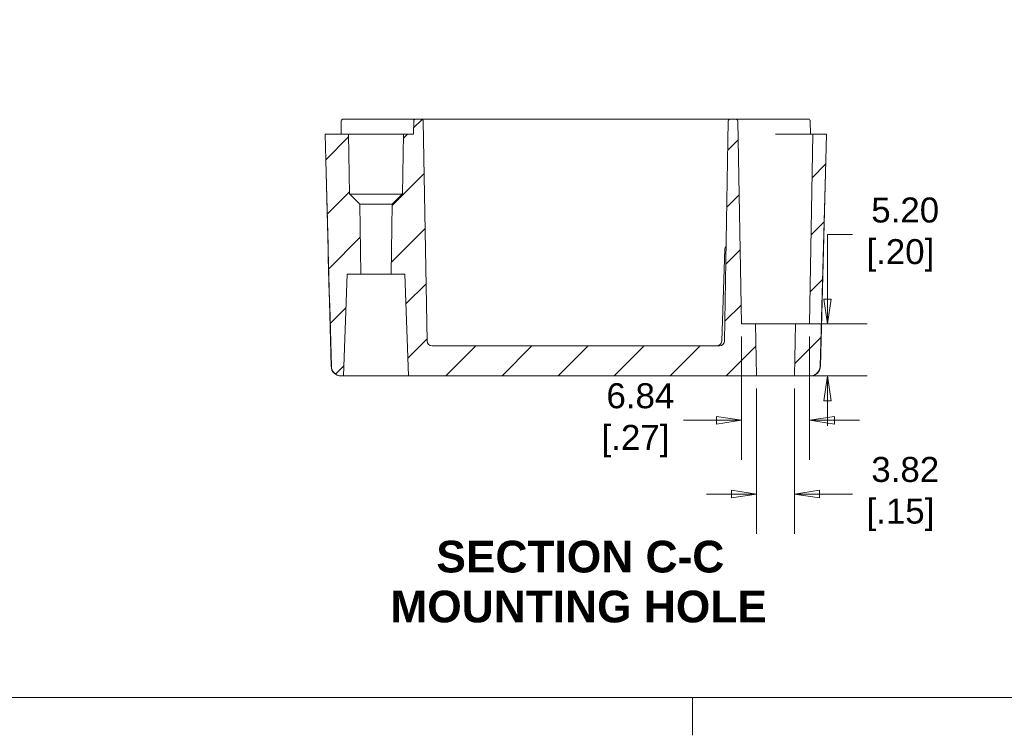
# Model space of a CAD drawing. Header units: millimetres. Extents: x 7 to 342, y 7 to 263.
# Tile 15 of 32: x 107 to 206, y 7 to 79. Entities that reach past the tile are written whole.
import ezdxf

# ---------------------------------------------------------------- set-up
doc = ezdxf.new("R2010")
doc.units = ezdxf.units.MM
doc.header["$LTSCALE"] = 1.25
for name, color, linetype, lineweight in [('Dimension (ANSI)', 7, 'Continuous', 9), ('Hatch (ANSI)', 7, 'Continuous', 9), ('Sketch Geometry (ANSI)', 7, 'Continuous', 9), ('Symbol (ANSI)', 7, 'Continuous', 9), ('Visible (ANSI)', 7, 'Continuous', 9)]:
    doc.layers.add(name, color=color, linetype=linetype, lineweight=lineweight)
doc.styles.add('Label Text (ANSI)', font='arialbd.ttf')
doc.styles.add('Note Text (ANSI)', font='arial.ttf')
doc.dimstyles.new('Default - mm (ANSI)', dxfattribs={"dimscale": 1.25, "dimtxt": 2, "dimasz": 2, "dimexe": 3.175, "dimexo": 1, "dimgap": 0.8, "dimtad": 0, "dimtih": 1, "dimtoh": 1, "dimrnd": 1e-08, "dimzin": 4, "dimdsep": 46, "dimtxsty": 'Note Text (ANSI)', "dimblk": 'Filled-1', "dimcen": 0.09, "dimdle": 10, "dimclrd": 256, "dimclre": 256, "dimclrt": 256, "dimadec": 1, "dimazin": 0, "dimtfac": 1.524, "dimtofl": 0, "dimtmove": 0, "dimatfit": 3, "dimfxl": 0, "dimtolj": 1, "dimtzin": 0, "dimlwd": -1, "dimlwe": -1, "dimarcsym": 0})

# ---------------------------------------------------------------- blocks, each defined once
blk = doc.blocks.new('Borders Default Border')
at = {"layer": 'Sketch Geometry (ANSI)'}
blk.add_line((139.7, 8.89), (139.7, 5.874), dxfattribs=at)
at = {"layer": 'Sketch Geometry (ANSI)', "flags": 128}
blk.add_lwpolyline([(8.89, 8.89), (8.89, 207.01), (270.51, 207.01), (270.51, 8.89), (8.89, 8.89)], dxfattribs=at)
blk = doc.blocks.new('Filled-1')
at = {"color": 0}
for p, q in [((0, 0), (-1, 0.15)), ((-1, 0.15), (-1, -0.15)), ((-1, 0), (0, 0)), ((-1, -0.15), (0, 0))]:
    blk.add_line(p, q, dxfattribs=at)
at = {"color": 0, "flags": 128}
blk.add_lwpolyline([(-1, -0.15), (0, 0), (-1, 0.15), (-1, -0.15)], dxfattribs=at)
at = {"color": 0}
blk.add_solid([(-1, -0.15), (0, 0), (-1, 0.15), (-1, -0.15)], dxfattribs=at)
blk = doc.blocks.new('*D34')
at = {"layer": 'Defpoints', "color": 0, "transparency": 16777216}
for p in [(181.027, 43.3), (184.845, 43.3), (181.027, 31.485)]:
    blk.add_point(p, dxfattribs=at)
at = {"layer": 'Dimension (ANSI)', "transparency": 16777216}
for p, q in [((181.027, 42.05), (181.027, 27.516)), ((184.845, 42.05), (184.845, 27.516)), ((178.527, 31.485), (176.027, 31.485)), ((187.345, 31.485), (190.65, 31.485))]:
    blk.add_line(p, q, dxfattribs=at)
at = {"layer": 'Dimension (ANSI)', "transparency": 16777216, "xscale": 2.5, "yscale": 2.5, "zscale": 2.5}
blk.add_blockref('Filled-1', (181.027, 31.485), dxfattribs=at)
at = {"layer": 'Dimension (ANSI)', "transparency": 16777216, "xscale": 2.5, "yscale": 2.5, "zscale": 2.5, "rotation": 180}
blk.add_blockref('Filled-1', (184.845, 31.485), dxfattribs=at)
at = {"layer": 'Dimension (ANSI)', "transparency": 16777216, "insert": (195.441, 31.485), "char_height": 2.5, "attachment_point": 5, "style": 'Note Text (ANSI)'}
blk.add_mtext('\\A1; 3.82\\P[.15]', dxfattribs=at)
blk = doc.blocks.new('*D35')
at = {"layer": 'Defpoints', "color": 0, "transparency": 16777216}
for p in [(179.518, 48.5), (186.354, 48.5), (186.354, 38.86)]:
    blk.add_point(p, dxfattribs=at)
at = {"layer": 'Dimension (ANSI)', "transparency": 16777216}
for p, q in [((179.518, 47.25), (179.518, 34.892)), ((186.354, 47.25), (186.354, 34.892)), ((177.018, 38.86), (173.721, 38.86)), ((188.854, 38.86), (191.354, 38.86))]:
    blk.add_line(p, q, dxfattribs=at)
at = {"layer": 'Dimension (ANSI)', "transparency": 16777216, "xscale": 2.5, "yscale": 2.5, "zscale": 2.5}
blk.add_blockref('Filled-1', (179.518, 38.86), dxfattribs=at)
at = {"layer": 'Dimension (ANSI)', "transparency": 16777216, "xscale": 2.5, "yscale": 2.5, "zscale": 2.5, "rotation": 180}
blk.add_blockref('Filled-1', (186.354, 38.86), dxfattribs=at)
at = {"layer": 'Dimension (ANSI)', "transparency": 16777216, "insert": (168.921, 38.86), "char_height": 2.5, "attachment_point": 5, "style": 'Note Text (ANSI)'}
blk.add_mtext('\\A1; 6.84\\P[.27]', dxfattribs=at)
blk = doc.blocks.new('*D36')
at = {"layer": 'Defpoints', "color": 0, "transparency": 16777216}
for p in [(184.936, 48.5), (188.136, 48.5), (184.845, 43.3)]:
    blk.add_point(p, dxfattribs=at)
at = {"layer": 'Dimension (ANSI)', "transparency": 16777216}
for p, q in [((188.136, 51), (188.136, 57.446)), ((188.136, 57.446), (190.636, 57.446)), ((186.186, 48.5), (192.104, 48.5)), ((186.095, 43.3), (192.104, 43.3)), ((188.136, 40.8), (188.136, 38.3))]:
    blk.add_line(p, q, dxfattribs=at)
at = {"layer": 'Dimension (ANSI)', "transparency": 16777216, "xscale": 2.5, "yscale": 2.5, "zscale": 2.5}
for p, rotation in [((188.136, 48.5), 270), ((188.136, 43.3), 90)]:
    blk.add_blockref('Filled-1', p, dxfattribs=dict(at, rotation=rotation))
at = {"layer": 'Dimension (ANSI)', "transparency": 16777216, "insert": (195.436, 57.446), "char_height": 2.5, "attachment_point": 5, "style": 'Note Text (ANSI)'}
blk.add_mtext('\\A1; 5.20\\P[.20]', dxfattribs=at)

msp = doc.modelspace()

# ---------------------------------------------------------------- hatches: boundary and pattern name
at = {"layer": 'Hatch (ANSI)'}
h = msp.add_hatch(dxfattribs=at)
h.set_pattern_fill('ANSI31', color=256, scale=31.75, style=0)
h.set_pattern_definition([(45, (0, 0), (-2.80633, 2.80633), [])])
edge = h.paths.add_edge_path()
edge.add_line((187.9343, 63.6162), (188.036, 67.5004))
edge.add_line((188.036, 67.5004), (186.686, 67.5004))
edge.add_line((186.686, 67.5004), (186.3543, 48.5004))
edge.add_line((186.3543, 48.5004), (184.936, 48.5004))
edge.add_line((184.936, 48.5004), (184.8452, 43.3004))
edge.add_line((184.8452, 43.3004), (186.3959, 43.3004))
edge.add_spline(control_points=[(186.3959, 43.3004), (186.5197, 43.3005), (186.6424, 43.3231), (186.8784, 43.4134), (186.9888, 43.4821), (187.1808, 43.6604), (187.2593, 43.7696), (187.3682, 44.0109), (187.398, 44.1403), (187.402, 44.2718)], knot_values=[-0.1551796, -0.1551796, -0.1551796, -0.1551796, -0.118062, -0.118062, -0.0794119, -0.0794119, -0.0394526, -0.0394526, 0, 0, 0, 0], degree=3, periodic=0)
edge.add_ellipse((182.936, 63.7471), major_axis=(-5.0017, -191.0077), ratio=0.02616798, start_angle=84.187169, end_angle=90)
edge = h.paths.add_edge_path()
edge.add_line((145.5812, 61.5004), (145.5612, 61.5004))
edge.add_line((145.5612, 61.5004), (144.5638, 60.503))
edge.add_line((144.5638, 60.503), (144.4416, 53.5004))
edge.add_line((144.4416, 53.5004), (145.8298, 53.5004))
edge.add_line((145.8298, 53.5004), (146.186, 43.3004))
edge.add_line((146.186, 43.3004), (181.0267, 43.3004))
edge.add_line((181.0267, 43.3004), (180.936, 48.5004))
edge.add_line((180.936, 48.5004), (179.5176, 48.5004))
edge.add_line((179.5176, 48.5004), (179.1632, 68.8039))
edge.add_ellipse((178.9632, 68.8004), major_axis=(0, 0.2), ratio=1, start_angle=271, end_angle=360)
edge.add_line((178.9632, 69.0004), (178.4087, 69.0004))
edge.add_ellipse((178.4087, 68.8004), major_axis=(-0.2, 0.0035), ratio=1, start_angle=271, end_angle=360)
edge.add_line((178.2087, 68.8039), (177.8245, 46.7917))
edge.add_ellipse((177.3246, 46.8004), major_axis=(0, -0.5), ratio=1, start_angle=0, end_angle=89, ccw=False)
edge.add_line((177.3246, 46.3004), (148.5474, 46.3004))
edge.add_ellipse((148.5474, 46.8004), major_axis=(0, -0.5), ratio=1, start_angle=271, end_angle=360, ccw=False)
edge.add_line((148.0474, 46.7917), (147.6632, 68.8039))
edge.add_ellipse((147.4632, 68.8004), major_axis=(0, 0.2), ratio=1, start_angle=271, end_angle=360)
edge.add_line((147.4632, 69.0004), (146.9087, 69.0004))
edge.add_ellipse((146.9087, 68.8004), major_axis=(0, 0.2), ratio=1, start_angle=0, end_angle=89)
edge.add_line((146.7087, 68.8039), (146.686, 67.5004))
edge.add_line((146.686, 67.5004), (145.686, 67.5004))
edge.add_line((145.686, 67.5004), (145.5812, 61.5004))
edge = h.paths.add_edge_path()
edge.add_line((140.3107, 61.5004), (140.2907, 61.5004))
edge.add_line((140.2907, 61.5004), (140.186, 67.5004))
edge.add_line((140.186, 67.5004), (137.836, 67.5004))
edge.add_line((137.836, 67.5004), (137.9377, 63.6162))
edge.add_ellipse((142.936, 63.7471), major_axis=(5.0017, -191.0077), ratio=0.02616798, start_angle=270, end_angle=275.812831)
edge.add_spline(control_points=[(138.47, 44.2718), (138.4737, 44.1493), (138.4998, 44.0285), (138.5969, 43.797), (138.669, 43.6893), (138.8533, 43.5036), (138.965, 43.4287), (139.211, 43.3267), (139.3429, 43.3005), (139.476, 43.3004)], knot_values=[-0.1554092, -0.1554092, -0.1554092, -0.1554092, -0.1186321, -0.1186321, -0.080081, -0.080081, -0.0401261, -0.0401261, -0.0001763, -0.0001763, -0.0001763, -0.0001763], degree=3, periodic=0)
edge.add_line((139.476, 43.3004), (139.686, 43.3004))
edge.add_line((139.686, 43.3004), (140.0422, 53.5004))
edge.add_line((140.0422, 53.5004), (141.4303, 53.5004))
edge.add_line((141.4303, 53.5004), (141.3081, 60.503))
edge.add_line((141.3081, 60.503), (140.3107, 61.5004))

# ---------------------------------------------------------------- linework, layer by layer
at = {"layer": 'Visible (ANSI)'}
for p, q in [((139.4587, 68.8039), (139.436, 67.5004)), ((142.436, 69.0004), (139.6587, 69.0004)), ((142.436, 69.0004), (142.936, 69.0004)), ((146.9087, 69.0004), (142.936, 69.0004)), ((146.7087, 68.8039), (146.686, 67.5004)), ((147.4632, 69.0004), (146.9087, 69.0004)), ((149.686, 69.0004), (147.4632, 69.0004)), ((148.0474, 46.7917), (147.6632, 68.8039)), ((149.686, 69.0004), (176.186, 69.0004)), ((178.4087, 69.0004), (176.186, 69.0004)), ((177.8245, 46.7917), (178.2087, 68.8039)), ((178.9632, 69.0004), (178.4087, 69.0004)), ((182.936, 69.0004), (178.9632, 69.0004)), ((179.1632, 68.8039), (179.5176, 48.5004)), ((182.936, 69.0004), (183.436, 69.0004)), ((186.2132, 69.0004), (183.436, 69.0004)), ((186.4132, 68.8039), (186.436, 67.5004)), ((140.186, 67.5004), (137.836, 67.5004)), ((137.836, 67.5004), (137.9377, 63.6162)), ((140.2907, 61.5004), (140.186, 67.5004)), ((145.686, 67.5004), (140.186, 67.5004)), ((145.686, 67.5004), (145.5812, 61.5004)), ((146.686, 67.5004), (145.686, 67.5004)), ((186.686, 67.5004), (182.936, 67.5004)), ((186.686, 67.5004), (186.3543, 48.5004)), ((188.036, 67.5004), (186.686, 67.5004)), ((187.9343, 63.6162), (188.036, 67.5004)), ((138.4442, 44.2743), (137.9377, 63.6162)), ((187.9343, 63.6162), (187.4278, 44.2743)), ((140.3107, 61.5004), (140.2907, 61.5004)), ((141.3081, 60.503), (140.3107, 61.5004)), ((145.5612, 61.5004), (140.3107, 61.5004)), ((145.5612, 61.5004), (144.5638, 60.503)), ((145.5812, 61.5004), (145.5612, 61.5004)), ((141.4303, 53.5004), (141.3081, 60.503)), ((144.5638, 60.503), (141.3081, 60.503)), ((144.5638, 60.503), (144.4416, 53.5004)), ((177.8751, 56.0109), (177.5528, 46.783)), ((139.686, 43.3004), (140.0422, 53.5004)), ((140.0422, 53.5004), (141.4303, 53.5004)), ((144.4416, 53.5004), (141.4303, 53.5004)), ((144.4416, 53.5004), (145.8298, 53.5004)), ((145.8298, 53.5004), (146.186, 43.3004)), ((180.936, 48.5004), (179.5176, 48.5004)), ((181.0267, 43.3004), (180.936, 48.5004)), ((184.936, 48.5004), (180.936, 48.5004)), ((184.936, 48.5004), (184.8452, 43.3004)), ((186.3543, 48.5004), (184.936, 48.5004)), ((177.3246, 46.3004), (148.5474, 46.3004)), ((139.476, 43.3004), (139.4438, 43.3004)), ((139.476, 43.3004), (139.686, 43.3004)), ((139.686, 43.3004), (146.186, 43.3004)), ((146.186, 43.3004), (181.0267, 43.3004)), ((184.8452, 43.3004), (181.0267, 43.3004)), ((184.8452, 43.3004), (186.3959, 43.3004)), ((186.4281, 43.3004), (186.3959, 43.3004))]:
    msp.add_line(p, q, dxfattribs=at)
for centre, radius, start, end in [((139.6587, 68.8004), 0.2, 90, 179), ((146.9087, 68.8004), 0.2, 90, 179), ((147.4632, 68.8004), 0.2, 1, 90), ((178.4087, 68.8004), 0.2, 90, 179), ((178.9632, 68.8004), 0.2, 1, 90), ((186.2132, 68.8004), 0.2, 1, 90), ((178.1749, 56.0004), 0.3, 128.20244, 178), ((177.6914, 56.3557), 0.3, 323.689448, 359), ((148.5474, 46.8004), 0.5, 181, 270), ((177.0531, 46.8004), 0.5, 270, 358), ((177.3246, 46.8004), 0.5, 270, 359), ((139.4438, 44.3004), 1, 181.5, 270), ((186.4281, 44.3004), 1, 270, 358.5)]:
    msp.add_arc(centre, radius, start, end, dxfattribs=at)
for centre, major_axis, start_param, end_param in [((142.936, 63.7471), (5.0017, -191.0077), 4.712389, 4.813842), ((182.936, 63.7471), (-5.0017, -191.0077), 1.4693433, 1.5707963)]:
    msp.add_ellipse(centre, major_axis=major_axis, ratio=0.026168, start_param=start_param, end_param=end_param, dxfattribs=at)
for points, knots in [([(138.4701, 44.2718), (138.4737, 44.1493), (138.4998, 44.0285), (138.5969, 43.797), (138.669, 43.6893), (138.8533, 43.5036), (138.965, 43.4287), (139.211, 43.3267), (139.3429, 43.3005), (139.476, 43.3004)], [-0.15540917, -0.15540917, -0.15540917, -0.15540917, -0.11863205, -0.11863205, -0.08008098, -0.08008098, -0.04012607, -0.04012607, -0.00017628, -0.00017628, -0.00017628, -0.00017628]), ([(186.3959, 43.3004), (186.5197, 43.3005), (186.6424, 43.3231), (186.8784, 43.4134), (186.9888, 43.4821), (187.1808, 43.6604), (187.2593, 43.7696), (187.3682, 44.0109), (187.398, 44.1403), (187.4018, 44.2718)], [-0.15517962, -0.15517962, -0.15517962, -0.15517962, -0.11806199, -0.11806199, -0.07941189, -0.07941189, -0.03945265, -0.03945265, 0, 0, 0, 0])]:
    msp.add_open_spline(points, degree=3, knots=knots, dxfattribs=at)

# ---------------------------------------------------------------- block references
at = {"xscale": 1.25, "yscale": 1.25, "zscale": 1.25}
msp.add_blockref('Borders Default Border', (0, 0), dxfattribs=at)

# ---------------------------------------------------------------- texts
at = {"layer": 'Symbol (ANSI)', "char_height": 3.175, "attachment_point": 7, "line_spacing_factor": 0.25, "style": 'Label Text (ANSI)'}
for s, insert in [('SECTION C-C', (148.9805, 23.5896)), ('MOUNTING HOLE', (144.377, 18.5956))]:
    msp.add_mtext(s, dxfattribs=dict(at, insert=insert))

# ---------------------------------------------------------------- dimensions: what is measured, and where the dimension line sits
at = {"layer": 'Dimension (ANSI)'}
for base, p1, p2, angle, text, override, picture, middle in [((188.1357, 48.5004), (184.8452, 43.3004), (184.936, 48.5004), 90, ' <>\\X[.20]', {"dimgap": 0.8, "dimdec": 2, "dimpost": '\\X', "dimtol": 0, "dimlim": 0, "dimtp": 0, "dimtm": 0, "dimtdec": 2, "dimatfit": 1}, '*D36', (195.436, 57.4465)), ((186.3543, 38.8603), (179.5176, 48.5004), (186.3543, 48.5004), 180, ' <>\\X[.27]', {"dimgap": 0.8, "dimtih": 0, "dimtoh": 0, "dimdec": 2, "dimpost": '\\X', "dimtol": 0, "dimlim": 0, "dimtp": 0, "dimtm": 0, "dimtdec": 2, "dimatfit": 1}, '*D35', (168.9214, 38.8603)), ((181.0267, 31.4848), (184.8452, 43.3004), (181.0267, 43.3004), 180, ' <>\\X[.15]', {"dimgap": 0.8, "dimtih": 0, "dimtoh": 0, "dimdec": 2, "dimpost": '\\X', "dimtol": 0, "dimlim": 0, "dimtp": 0, "dimtm": 0, "dimtdec": 2, "dimatfit": 1}, '*D34', (195.4414, 31.4848))]:
    dim = msp.add_linear_dim(base=base, p1=p1, p2=p2, angle=angle, text=text, dimstyle='Default - mm (ANSI)', override=override, dxfattribs=at)
    dim.commit()
    dim.dimension.update_dxf_attribs({"geometry": picture, "text_midpoint": middle, "dimtype": 160})

doc.saveas('drawing.dxf')
